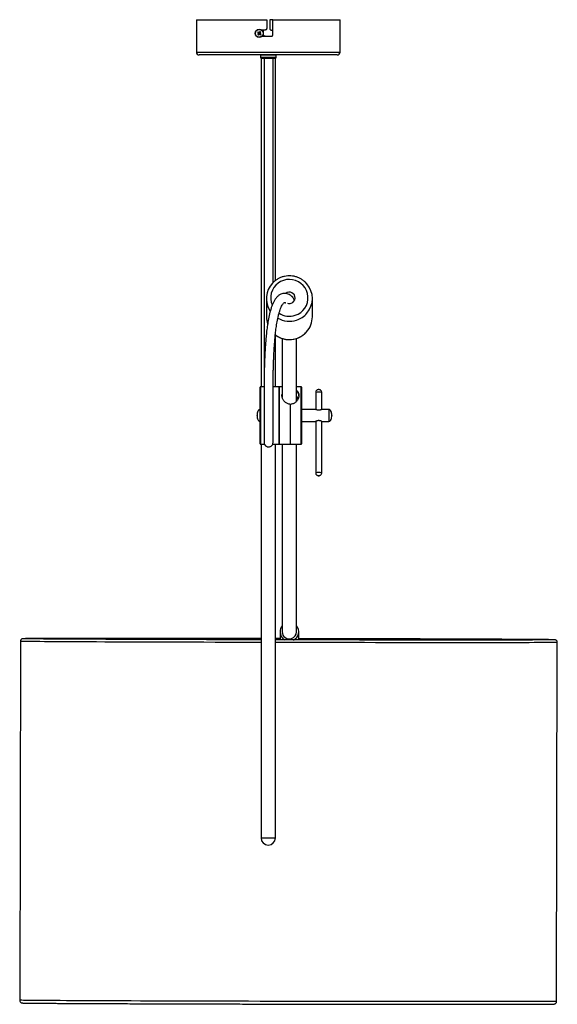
# Model space of a CAD drawing. Header units: millimetres. Extents: x 476 to 866, y 335 to 555.
# Tile 1 of 5: x 476 to 514, y 354 to 423. Entities that reach past the tile are written whole.
import ezdxf

# ---------------------------------------------------------------- set-up
doc = ezdxf.new("R2010")
doc.units = ezdxf.units.MM

msp = doc.modelspace()

# ---------------------------------------------------------------- linework, layer by layer
at = {"color": 7, "linetype": 'Continuous', "lineweight": 25}
for p, q in [((488.719, 422.508), (488.719, 420.253)), ((488.719, 422.508), (493.611, 422.508)), ((493.611, 422.508), (493.611, 421.888)), ((493.826, 422.508), (493.826, 421.888)), ((494.041, 422.508), (493.826, 422.508)), ((494.041, 421.458), (494.041, 422.508)), ((494.041, 422.508), (498.719, 422.508)), ((498.719, 420.253), (498.719, 422.508)), ((492.964, 421.604), (493.024, 421.561)), ((493.028, 421.534), (492.985, 421.473)), ((493.067, 421.621), (493.007, 421.664)), ((493.038, 421.574), (493.027, 421.559)), ((493.031, 421.537), (493.046, 421.525)), ((493.07, 421.619), (493.059, 421.603)), ((493.108, 421.611), (493.092, 421.622)), ((493.138, 421.686), (493.094, 421.625)), ((493.152, 421.579), (493.136, 421.59)), ((493.144, 421.541), (493.156, 421.557)), ((493.154, 421.582), (493.198, 421.642)), ((493.219, 421.512), (493.159, 421.555)), ((493.511, 421.788), (493.251, 421.788)), ((493.396, 421.458), (493.396, 421.788)), ((493.926, 421.788), (494.041, 421.788)), ((493.045, 421.43), (493.088, 421.49)), ((493.075, 421.505), (493.091, 421.493)), ((493.113, 421.497), (493.124, 421.513)), ((493.116, 421.495), (493.176, 421.452)), ((493.287, 421.358), (493.941, 421.358)), ((498.519, 420.053), (488.919, 420.053)), ((493.169, 420.043), (493.169, 419.903)), ((493.219, 419.816), (493.219, 396.959)), ((494.169, 419.803), (493.269, 419.803)), ((494.219, 404.351), (494.219, 419.816)), ((494.269, 419.903), (494.269, 420.043)), ((493.589, 403.096), (493.589, 401.819)), ((496.789, 401.819), (496.789, 403.096)), ((494.219, 396.959), (494.219, 400.565)), ((494.689, 400.322), (494.689, 396.204)), ((495.689, 395.942), (495.689, 400.318)), ((493.149, 392.979), (493.149, 396.939)), ((493.427, 396.959), (493.169, 396.959)), ((494.469, 396.959), (494.059, 396.959)), ((494.469, 392.959), (494.469, 396.959)), ((494.689, 396.959), (494.489, 396.959)), ((494.489, 396.959), (494.489, 392.959)), ((496.019, 396.959), (495.689, 396.959)), ((496.039, 396.939), (496.039, 392.979)), ((497.021, 396.556), (497.021, 395.368)), ((497.441, 395.367), (497.441, 396.556)), ((495.264, 392.959), (495.264, 395.729)), ((492.943, 394.949), (492.943, 394.969)), ((493.149, 395.369), (493.143, 395.369)), ((494.474, 394.94), (494.469, 394.939)), ((494.489, 394.975), (494.482, 394.974)), ((497.025, 395.369), (496.039, 395.369)), ((497.943, 395.369), (497.439, 395.369)), ((493.143, 394.549), (493.149, 394.549)), ((496.039, 394.549), (497.024, 394.549)), ((497.021, 394.551), (497.021, 390.965)), ((497.438, 394.549), (497.943, 394.549)), ((497.441, 390.965), (497.441, 394.55)), ((493.169, 392.959), (493.455, 392.959)), ((493.219, 392.959), (493.219, 365.553)), ((494.032, 392.959), (494.469, 392.959)), ((494.219, 365.553), (494.219, 392.959)), ((494.489, 392.959), (495.264, 392.959)), ((494.689, 392.959), (494.689, 379.896)), ((495.264, 392.959), (496.019, 392.959)), ((495.689, 379.896), (495.689, 392.959)), ((494.539, 379.896), (494.539, 379.337)), ((495.839, 379.335), (495.839, 379.896)), ((476.474, 379.231), (476.424, 354.249)), ((494.539, 379.422), (494.219, 379.423)), ((513.784, 354.174), (513.834, 379.156))]:
    msp.add_line(p, q, dxfattribs=at)
at = {"color": 8, "linetype": 'Continuous', "lineweight": 25}
for p, q in [((488.719, 420.253), (498.719, 420.253)), ((494.269, 420.043), (493.169, 420.043)), ((493.169, 419.903), (494.269, 419.903)), ((493.169, 396.959), (493.169, 392.959)), ((496.019, 392.959), (496.019, 396.959)), ((494.474, 396.739), (494.469, 396.739)), ((494.474, 396.709), (494.469, 396.709)), ((494.474, 396.625), (494.469, 396.625)), ((494.474, 396.491), (494.469, 396.491)), ((494.474, 396.31), (494.469, 396.31)), ((494.474, 396.088), (494.469, 396.088)), ((494.474, 395.832), (494.469, 395.832)), ((494.474, 395.55), (494.469, 395.549)), ((494.469, 395.289), (494.476, 395.29)), ((494.474, 395.249), (494.469, 395.248)), ((494.469, 395.116), (494.476, 395.118)), ((494.489, 394.798), (494.482, 394.797)), ((494.484, 394.972), (494.489, 394.973)), ((497.943, 395.368), (497.943, 394.55)), ((494.483, 394.625), (494.482, 394.624)), ((494.484, 394.663), (494.489, 394.664)), ((494.484, 394.363), (494.489, 394.363)), ((494.484, 394.08), (494.489, 394.081)), ((494.484, 393.825), (494.489, 393.825)), ((494.484, 393.604), (494.489, 393.604)), ((494.484, 393.424), (494.489, 393.424)), ((494.469, 393.179), (494.484, 393.179)), ((494.484, 393.291), (494.489, 393.291)), ((494.484, 393.208), (494.489, 393.208)), ((494.484, 393.179), (494.489, 393.179)), ((493.219, 365.553), (494.219, 365.553))]:
    msp.add_line(p, q, dxfattribs=at)
at = {"color": 8, "linetype": 'Continuous', "lineweight": 25, "flags": 128}
for points in [[(495.598, 401.931), (495.796, 402.014), (495.977, 402.128), (496.136, 402.27), (496.27, 402.435), (496.374, 402.62), (496.446, 402.82), (496.483, 403.028), (496.485, 403.24), (496.452, 403.449), (496.384, 403.65), (496.284, 403.837), (496.154, 404.005), (495.998, 404.15), (495.819, 404.267), (495.623, 404.354), (495.416, 404.408), (495.202, 404.428), (494.988, 404.413), (494.779, 404.363), (494.582, 404.28), (494.401, 404.166), (494.241, 404.024), (494.108, 403.859), (494.004, 403.674), (493.932, 403.474), (493.894, 403.266), (493.892, 403.054), (493.925, 402.845), (493.989, 402.653)], [(494.489, 396.739), (494.481, 396.739), (494.475, 396.739), (494.474, 396.739)], [(494.482, 394.797), (494.476, 394.8), (494.469, 394.802)], [(494.476, 395.29), (494.481, 395.287), (494.489, 395.286)], [(494.476, 395.118), (494.481, 395.114), (494.489, 395.113)], [(494.482, 394.624), (494.476, 394.628), (494.469, 394.629)], [(492.393, 379.157), (491.595, 379.159), (490.804, 379.161), (490.022, 379.163), (489.248, 379.165), (488.486, 379.167), (487.737, 379.169), (487.001, 379.172), (486.28, 379.174), (485.577, 379.176), (484.891, 379.179), (484.225, 379.181), (483.579, 379.183), (482.954, 379.186), (482.353, 379.188), (481.776, 379.191), (481.223, 379.193), (480.697, 379.196), (480.199, 379.198), (479.728, 379.201), (479.286, 379.203), (478.874, 379.205), (478.492, 379.208), (478.142, 379.21), (477.824, 379.213), (477.538, 379.215), (477.285, 379.217), (477.066, 379.219), (476.881, 379.222), (476.73, 379.224), (476.614, 379.226), (476.533, 379.228), (476.486, 379.23), (476.474, 379.231)], [(493.219, 379.155), (493.196, 379.155), (492.393, 379.157)], [(513.834, 379.156), (513.826, 379.155), (513.785, 379.153), (513.709, 379.152), (513.598, 379.15), (513.452, 379.148), (513.272, 379.147), (513.058, 379.146), (512.811, 379.144), (512.53, 379.143), (512.217, 379.142), (511.871, 379.141), (511.495, 379.14), (511.087, 379.139), (510.65, 379.139), (510.183, 379.138), (509.689, 379.138), (509.167, 379.137), (508.619, 379.137), (508.045, 379.137), (507.447, 379.137), (506.827, 379.137), (506.184, 379.137), (505.52, 379.137), (504.838, 379.138), (504.137, 379.138), (503.419, 379.139), (502.685, 379.139), (501.938, 379.14), (501.177, 379.141), (500.406, 379.142), (499.624, 379.143), (498.834, 379.144), (498.038, 379.146), (497.235, 379.147), (496.429, 379.148), (495.621, 379.15), (494.811, 379.152), (494.219, 379.153)], [(492.343, 354.175), (491.545, 354.177), (490.754, 354.179), (489.971, 354.181), (489.198, 354.183), (488.436, 354.185), (487.686, 354.187), (486.951, 354.19), (486.23, 354.192), (485.527, 354.194), (484.841, 354.197), (484.174, 354.199), (483.528, 354.201), (482.904, 354.204), (482.303, 354.206), (481.725, 354.209), (481.173, 354.211), (480.647, 354.214), (480.148, 354.216), (479.678, 354.219), (479.236, 354.221), (478.824, 354.223), (478.442, 354.226), (478.092, 354.228), (477.774, 354.231), (477.488, 354.233), (477.235, 354.235), (477.016, 354.237), (476.831, 354.24), (476.68, 354.242), (476.564, 354.244), (476.482, 354.246), (476.436, 354.248), (476.424, 354.249)], [(513.784, 354.174), (513.776, 354.173), (513.734, 354.171), (513.658, 354.17), (513.547, 354.168), (513.402, 354.166), (513.222, 354.165), (513.008, 354.164), (512.76, 354.162), (512.48, 354.161), (512.166, 354.16), (511.821, 354.159), (511.444, 354.158), (511.037, 354.157), (510.6, 354.157), (510.133, 354.156), (509.639, 354.156), (509.117, 354.155), (508.568, 354.155), (507.995, 354.155), (507.397, 354.155), (506.776, 354.155), (506.134, 354.155), (505.47, 354.155), (504.787, 354.156), (504.086, 354.156), (503.368, 354.157), (502.635, 354.157), (501.887, 354.158), (501.127, 354.159), (500.355, 354.16), (499.574, 354.161), (498.784, 354.162), (497.987, 354.164), (497.185, 354.165), (496.379, 354.166), (495.571, 354.168), (494.761, 354.17), (493.952, 354.171), (493.146, 354.173), (492.343, 354.175)]]:
    msp.add_lwpolyline(points, dxfattribs=at)
at = {"color": 7, "linetype": 'Continuous', "lineweight": 25, "flags": 128}
for points in [[(494.489, 396.339), (494.485, 396.338), (494.481, 396.337)], [(494.489, 396.118), (494.485, 396.118), (494.482, 396.117)], [(494.489, 395.864), (494.485, 395.863), (494.483, 395.863)], [(494.489, 395.582), (494.485, 395.582), (494.483, 395.581)], [(494.469, 395.116), (494.473, 395.117), (494.476, 395.117)], [(494.471, 395.288), (494.473, 395.288), (494.476, 395.289)], [(494.489, 394.798), (494.485, 394.798), (494.482, 394.797)], [(494.489, 395.282), (494.485, 395.282), (494.484, 395.281)], [(494.469, 394.63), (494.473, 394.63), (494.474, 394.631)], [(494.469, 394.33), (494.473, 394.331), (494.474, 394.331)], [(494.475, 394.629), (494.473, 394.63), (494.471, 394.63)], [(494.469, 394.049), (494.473, 394.049), (494.474, 394.05)], [(494.469, 393.795), (494.473, 393.795), (494.475, 393.796)], [(494.469, 393.575), (494.473, 393.576), (494.476, 393.577)], [(497.231, 390.766), (497.227, 390.766), (497.224, 390.766), (497.222, 390.766), (497.221, 390.766), (497.222, 390.765), (497.224, 390.765), (497.227, 390.765), (497.231, 390.765), (497.235, 390.765), (497.238, 390.765), (497.24, 390.765), (497.241, 390.766), (497.24, 390.766), (497.238, 390.766), (497.235, 390.766), (497.231, 390.766)]]:
    msp.add_lwpolyline(points, dxfattribs=at)
at = {"color": 7, "linetype": 'Continuous', "lineweight": 25}
for radius in [0.28, 0.267]:
    msp.add_circle((493.091, 421.558), radius, dxfattribs=at)
for centre, radius, start, end in [((493.876, 420.994), 1.097, 142.34278, 146.20685), ((493.091, 421.558), 0.0675, 177.50544, 201.04419), ((493.091, 421.558), 0.0556, 162.70507, 185.99303), ((493.091, 421.558), 0.0556, 185.99303, 192.55661), ((493.091, 421.558), 0.0556, 192.55661, 215.84457), ((493.091, 421.558), 0.0556, 125.84457, 162.70507), ((493.091, 421.558), 0.0556, 102.55661, 125.84457), ((493.091, 421.558), 0.0675, 87.50544, 111.04419), ((493.091, 421.558), 0.0556, 95.99303, 102.55661), ((493.091, 421.558), 0.0556, 72.70507, 95.99303), ((493.091, 421.558), 0.0556, 35.84457, 72.70507), ((493.091, 421.558), 0.0556, 305.84457, 342.70507), ((493.091, 421.558), 0.0556, 12.55661, 35.84457), ((492.527, 420.774), 1.097, 52.34278, 56.20685), ((493.091, 421.558), 0.0556, 342.70507, 5.99303), ((493.091, 421.558), 0.0556, 5.99303, 12.55661), ((493.091, 421.558), 0.0675, 357.50544, 21.04419), ((493.656, 422.342), 1.097, 232.34278, 236.20685), ((493.091, 421.558), 0.0556, 215.84457, 252.70507), ((493.091, 421.558), 0.0556, 252.70507, 275.99303), ((493.091, 421.558), 0.0675, 267.50544, 291.04419), ((493.091, 421.558), 0.0556, 275.99303, 282.55661), ((493.091, 421.558), 0.0556, 282.55661, 305.84457), ((492.307, 422.122), 1.097, 322.34278, 326.20685), ((488.919, 420.253), 0.2, 180, 270), ((498.519, 420.253), 0.2, 270, 0), ((493.179, 420.043), 0.01, 90, 180), ((493.269, 419.903), 0.1, 180, 270), ((494.169, 419.903), 0.1, 270, 0), ((494.259, 420.043), 0.01, 0, 90), ((495.149, 403.096), 1.56, 136.4974, 213.7593), ((495.228, 403.096), 1.56, 319.25181, 40.73496), ((495.19, 403.149), 0.396, 288.41127, 130.40572), ((495.189, 403.158), 0.406, 252.21669, 288.1019), ((495.145, 401.82), 1.556, 180.00615, 198.72239), ((495.225, 401.821), 1.564, 318.02063, 359.93827), ((493.169, 396.939), 0.02, 90, 180), ((496.019, 396.939), 0.02, 0, 90), ((494.469, 396.739), 0.02, 59.96897, 90), ((494.469, 396.712), 0.02, 56.83427, 90), ((494.469, 396.632), 0.02, 53.72131, 90), ((494.469, 396.501), 0.02, 50.74965, 90), ((494.469, 396.323), 0.02, 48.03284, 90), ((494.489, 396.739), 0.02, 90, 123.21288), ((494.489, 396.711), 0.02, 90, 120.07167), ((494.489, 396.63), 0.02, 90, 116.94146), ((494.489, 396.497), 0.02, 90, 113.94695), ((494.469, 396.103), 0.02, 45.67173, 90), ((494.469, 395.849), 0.02, 43.75024, 90), ((494.469, 395.568), 0.02, 42.33355, 90), ((494.469, 395.268), 0.02, 41.46772, 90), ((494.469, 394.959), 0.02, 41.17968, 90), ((494.469, 394.782), 0.02, 49.55942, 90), ((494.489, 394.953), 0.02, 221.1805, 270.00006), ((494.489, 395.305), 0.02, 229.25974, 270), ((494.489, 395.133), 0.02, 229.55281, 270), ((494.489, 394.644), 0.02, 221.47943, 270), ((494.489, 394.344), 0.02, 222.35659, 270), ((494.489, 394.064), 0.02, 223.78389, 270), ((494.489, 393.81), 0.02, 225.71487, 270), ((494.489, 393.591), 0.02, 228.08398, 270), ((493.169, 392.979), 0.02, 180, 270), ((494.469, 393.417), 0.02, 270, 294.00469), ((494.469, 393.286), 0.02, 270, 297.00311), ((494.469, 393.206), 0.02, 270, 300.13476), ((494.469, 393.179), 0.02, 270, 303.27495), ((494.489, 393.414), 0.02, 230.80691, 270), ((494.489, 393.284), 0.02, 233.78255, 270), ((494.489, 393.205), 0.02, 236.89712, 270), ((494.489, 393.179), 0.02, 240.03103, 270), ((496.019, 392.979), 0.02, 270, 0), ((495.174, 379.896), 0.635, 139.79633, 179.82909), ((495.178, 379.898), 0.639, 180.05721, 241.59149), ((495.188, 379.902), 0.499, 180.66708, 288.49104), ((495.196, 379.898), 0.493, 287.76989, 359.78954), ((495.202, 379.896), 0.636, 296.10431, 40.06538), ((493.719, 365.553), 0.5, 180, 0)]:
    msp.add_arc(centre, radius, start, end, dxfattribs=at)
at = {"color": 8, "linetype": 'Continuous', "lineweight": 25}
for centre, radius, start, end in [((495.189, 403.139), 1.62, 240.40917, 288.12083), ((495.189, 403.181), 1.316, 236.79779, 288.13348), ((495.197, 403.121), 1.601, 288.05111, 319.29159), ((495.189, 401.861), 1.619, 232.87035, 288.1336), ((495.196, 401.845), 1.601, 288.05374, 318.05437), ((494.487, 396.782), 0.0747, 259.60304, 271.20753), ((494.487, 396.663), 0.0401, 250.14245, 272.04531), ((494.487, 396.517), 0.0294, 241.91483, 272.36648), ((494.488, 396.33), 0.0247, 235.14537, 272.20124), ((497.179, 395.627), 0.943, 86.81909, 99.62342), ((497.283, 395.627), 0.943, 80.37658, 93.18091), ((494.488, 396.105), 0.0223, 229.84583, 271.71009), ((494.488, 395.847), 0.0211, 225.91744, 271.09192), ((494.489, 395.564), 0.0204, 223.23166, 270.52357), ((494.489, 395.262), 0.0201, 221.6768, 270.13426), ((494.469, 394.65), 0.0201, 41.69734, 90.13971), ((494.469, 394.349), 0.0204, 43.27395, 90.53352), ((494.469, 394.065), 0.0211, 45.98337, 91.10431), ((494.469, 393.808), 0.0223, 49.93791, 91.72181), ((494.47, 393.584), 0.0247, 55.26608, 92.20838), ((494.47, 393.398), 0.0295, 62.06534, 92.3652), ((494.47, 393.253), 0.0404, 70.32069, 92.0334), ((494.47, 393.133), 0.0761, 79.80168, 91.18636), ((497.171, 390.179), 0.801, 85.67619, 100.7712), ((497.283, 390.032), 0.947, 80.40746, 93.16443)]:
    msp.add_arc(centre, radius, start, end, dxfattribs=at)
at = {"color": 7, "linetype": 'Continuous', "lineweight": 25}
for centre, major_axis, start_param, end_param in [((493.086, 421.562), (0.0399, -0.0287), 2.77218, 3.511006), ((493.095, 421.564), (0.0287, 0.0399), 5.913772, 6.652598), ((493.097, 421.554), (0.0399, -0.0287), 5.913772, 6.652598), ((493.087, 421.552), (0.0287, 0.0399), 2.77218, 3.511006)]:
    msp.add_ellipse(centre, major_axis=major_axis, ratio=0.990116, start_param=start_param, end_param=end_param, dxfattribs=at)
for points, knots in [([(493.024, 421.561), (493.024, 421.561), (493.028, 421.558), (493.032, 421.555), (493.035, 421.553), (493.036, 421.552)], [0, 0, 0, 0, 0.116743, 0.839382, 1, 1, 1, 1]), ([(493.037, 421.546), (493.037, 421.545), (493.034, 421.541), (493.031, 421.537), (493.029, 421.534), (493.028, 421.534)], [0, 0, 0, 0, 0.160618, 0.883257, 1, 1, 1, 1]), ([(493.079, 421.612), (493.079, 421.613), (493.075, 421.615), (493.071, 421.618), (493.068, 421.621), (493.067, 421.621)], [0, 0, 0, 0, 0.160618, 0.883257, 1, 1, 1, 1]), ([(493.094, 421.625), (493.094, 421.625), (493.092, 421.622), (493.089, 421.618), (493.086, 421.614), (493.086, 421.613)], [0, 0, 0, 0, 0.116743, 0.839382, 1, 1, 1, 1]), ([(493.146, 421.57), (493.146, 421.571), (493.149, 421.574), (493.152, 421.578), (493.154, 421.582), (493.154, 421.582)], [0, 0, 0, 0, 0.160618, 0.883257, 1, 1, 1, 1]), ([(493.159, 421.555), (493.158, 421.555), (493.155, 421.558), (493.151, 421.561), (493.147, 421.563), (493.147, 421.564)], [0, 0, 0, 0, 0.1167429, 0.8393822, 1, 1, 1, 1]), ([(493.611, 421.888), (493.61, 421.877), (493.608, 421.854), (493.591, 421.824), (493.565, 421.802), (493.537, 421.79), (493.519, 421.788), (493.511, 421.788)], [0, 0, 0, 0, 0.2145865, 0.4291729, 0.6437655, 0.858399, 1, 1, 1, 1]), ([(493.826, 421.888), (493.827, 421.877), (493.829, 421.854), (493.847, 421.824), (493.872, 421.802), (493.9, 421.79), (493.919, 421.788), (493.926, 421.788)], [0, 0, 0, 0, 0.214581, 0.429163, 0.64375, 0.858381, 1, 1, 1, 1]), ([(493.088, 421.49), (493.089, 421.491), (493.091, 421.494), (493.094, 421.498), (493.097, 421.502), (493.097, 421.503)], [0, 0, 0, 0, 0.116743, 0.839382, 1, 1, 1, 1]), ([(493.103, 421.504), (493.104, 421.503), (493.108, 421.5), (493.112, 421.498), (493.115, 421.495), (493.116, 421.495)], [0, 0, 0, 0, 0.1606178, 0.8832571, 1, 1, 1, 1]), ([(493.496, 421.358), (493.485, 421.359), (493.462, 421.361), (493.432, 421.379), (493.41, 421.404), (493.398, 421.432), (493.397, 421.451), (493.396, 421.458)], [0, 0, 0, 0, 0.2150273, 0.4300532, 0.6450767, 0.8598277, 1, 1, 1, 1]), ([(493.941, 421.358), (493.953, 421.359), (493.975, 421.361), (494.005, 421.379), (494.028, 421.404), (494.04, 421.432), (494.041, 421.451), (494.041, 421.458)], [0, 0, 0, 0, 0.2150121, 0.4300229, 0.6450313, 0.8597798, 1, 1, 1, 1]), ([(493.427, 419.803), (493.427, 419.785), (493.427, 419.605), (493.427, 419.243), (493.427, 418.708), (493.427, 418.136), (493.427, 417.429), (493.427, 416.604), (493.427, 415.684), (493.427, 414.794), (493.427, 413.958), (493.427, 413.191), (493.427, 412.486), (493.427, 411.807), (493.427, 410.671), (493.427, 409.076), (493.427, 407.039), (493.427, 405.274), (493.427, 403.794), (493.427, 402.601), (493.427, 401.649), (493.427, 400.928), (493.427, 400.423), (493.427, 399.924), (493.427, 399.405), (493.427, 398.855), (493.427, 398.265), (493.427, 397.647), (493.427, 397.003), (493.427, 396.348), (493.427, 395.698), (493.427, 395.131), (493.427, 394.649), (493.427, 394.248), (493.427, 393.892), (493.427, 393.591), (493.427, 393.352), (493.427, 393.184), (493.427, 393.091), (493.427, 393.088), (493.427, 393.087)], [0, 0, 0, 0, 0.0016343, 0.0167147, 0.0334039, 0.051178, 0.0695789, 0.0988384, 0.12747, 0.154576, 0.1811698, 0.2046659, 0.2254936, 0.2463256, 0.2673455, 0.3305288, 0.3937293, 0.4558415, 0.4942958, 0.5316364, 0.5676691, 0.5841595, 0.6003132, 0.6161215, 0.6324086, 0.6509204, 0.6704128, 0.691655, 0.7144973, 0.7388162, 0.7645414, 0.7917089, 0.8131493, 0.8356569, 0.8594411, 0.8847655, 0.9119261, 0.9412358, 0.97298, 1, 1, 1, 1]), ([(494.057, 404.213), (494.057, 404.66), (494.057, 405.794), (494.057, 407.149), (494.057, 408.265), (494.057, 408.9), (494.057, 409.568), (494.057, 410.311), (494.057, 411.164), (494.057, 412.123), (494.057, 413.177), (494.057, 414.308), (494.057, 415.49), (494.057, 416.516), (494.057, 417.362), (494.057, 418.011), (494.057, 418.628), (494.057, 419.197), (494.057, 419.584), (494.057, 419.779), (494.057, 419.803)], [0, 0, 0, 0, 0.086663, 0.21999, 0.26097, 0.301397, 0.342143, 0.389459, 0.44422, 0.505914, 0.57377, 0.646693, 0.723147, 0.800889, 0.843983, 0.885842, 0.925657, 0.962499, 0.995323, 1, 1, 1, 1]), ([(496.406, 404.116), (496.373, 404.155), (496.291, 404.25), (496.134, 404.377), (495.944, 404.496), (495.737, 404.587), (495.521, 404.648), (495.297, 404.679), (495.071, 404.678), (494.848, 404.646), (494.631, 404.583), (494.425, 404.492), (494.236, 404.371), (494.1, 404.263), (494.036, 404.19), (494.022, 404.173)], [0, 0, 0, 0, 0.057186, 0.140482, 0.223819, 0.307197, 0.390615, 0.474066, 0.557543, 0.641038, 0.724535, 0.808025, 0.891497, 0.974941, 1, 1, 1, 1]), ([(495.403, 403.2), (495.354, 403.245), (495.265, 403.324), (495.116, 403.403), (494.991, 403.443), (494.883, 403.454), (494.799, 403.451), (494.696, 403.434), (494.573, 403.392), (494.418, 403.297), (494.274, 403.15), (494.152, 402.973), (494.054, 402.787), (493.97, 402.582), (493.875, 402.299), (493.781, 401.929), (493.696, 401.478), (493.633, 401.044), (493.585, 400.626), (493.547, 400.213), (493.517, 399.82), (493.494, 399.449), (493.477, 399.116), (493.465, 398.828), (493.454, 398.523), (493.446, 398.24), (493.44, 397.988), (493.436, 397.787), (493.433, 397.616), (493.431, 397.417), (493.43, 397.193), (493.429, 396.939), (493.428, 396.677), (493.428, 396.408), (493.428, 396.116), (493.428, 395.802), (493.428, 395.472), (493.428, 395.176), (493.428, 394.915), (493.428, 394.682), (493.427, 394.423), (493.427, 394.146), (493.427, 393.882), (493.427, 393.643), (493.427, 393.437), (493.427, 393.262), (493.427, 393.126), (493.427, 393.097), (493.427, 393.082)], [0, 0, 0, 0, 0.0135758, 0.02453, 0.0331586, 0.039736, 0.0444124, 0.0474419, 0.054338, 0.0635513, 0.0738427, 0.0817508, 0.0897692, 0.0974631, 0.1047958, 0.1185379, 0.130912, 0.1419842, 0.1527419, 0.1636712, 0.1749851, 0.1869728, 0.1997581, 0.2128244, 0.2260663, 0.2497199, 0.2727465, 0.2965299, 0.3208549, 0.3452414, 0.3927397, 0.4415092, 0.4831594, 0.524429, 0.5658905, 0.6073293, 0.6483078, 0.6888443, 0.7129984, 0.7402843, 0.7706567, 0.8039892, 0.8400629, 0.8701096, 0.9014156, 0.9337116, 0.966687, 1, 1, 1, 1]), ([(495.537, 402.96), (495.515, 403.023), (495.462, 403.18), (495.338, 403.268), (495.264, 403.321)], [0, 0, 0, 0, 0.397947, 1, 1, 1, 1]), ([(494.057, 393.082), (494.057, 393.1), (494.057, 393.136), (494.057, 393.304), (494.057, 393.517), (494.057, 393.761), (494.057, 394.016), (494.057, 394.27), (494.057, 394.519), (494.058, 394.758), (494.058, 394.979), (494.058, 395.176), (494.058, 395.358), (494.058, 395.648), (494.058, 396.038), (494.058, 396.489), (494.058, 396.809), (494.059, 397.032), (494.06, 397.182), (494.061, 397.329), (494.062, 397.481), (494.064, 397.648), (494.067, 397.841), (494.072, 398.08), (494.079, 398.34), (494.087, 398.612), (494.097, 398.858), (494.109, 399.149), (494.127, 399.484), (494.151, 399.855), (494.182, 400.248), (494.221, 400.649), (494.271, 401.065), (494.338, 401.497), (494.412, 401.855), (494.485, 402.131), (494.548, 402.328), (494.618, 402.504), (494.689, 402.642), (494.755, 402.738), (494.806, 402.792), (494.84, 402.816), (494.858, 402.822), (494.857, 402.821), (494.865, 402.823), (494.887, 402.821), (494.919, 402.809), (494.94, 402.795), (494.952, 402.787)], [0, 0, 0, 0, 0.0393612, 0.0782056, 0.1160175, 0.1523426, 0.1868031, 0.2191025, 0.2490346, 0.2790674, 0.3059765, 0.3297376, 0.3514146, 0.3732891, 0.4394687, 0.5060007, 0.5725903, 0.6010746, 0.6293056, 0.6570403, 0.6845239, 0.7123985, 0.7400522, 0.7668205, 0.793443, 0.8070944, 0.8206815, 0.8340545, 0.8470427, 0.8591445, 0.870559, 0.8816132, 0.8925973, 0.90424, 0.9173172, 0.9243544, 0.9316629, 0.9392682, 0.9471566, 0.9548771, 0.9623839, 0.9693508, 0.9749183, 0.9777884, 0.9815632, 0.9873587, 0.9932357, 1, 1, 1, 1]), ([(494.219, 400.565), (494.269, 400.528), (494.379, 400.448), (494.571, 400.356), (494.784, 400.284), (495.006, 400.243), (495.232, 400.234), (495.453, 400.255), (495.605, 400.291), (495.682, 400.315), (495.691, 400.318)], [0, 0, 0, 0, 0.119772, 0.264413, 0.409124, 0.553896, 0.698719, 0.843577, 0.980808, 1, 1, 1, 1]), ([(495.691, 400.318), (495.732, 400.333), (495.844, 400.372), (496.017, 400.46), (496.2, 400.59), (496.323, 400.696), (496.377, 400.763), (496.384, 400.772)], [0, 0, 0, 0, 0.155302, 0.422978, 0.690757, 0.95844, 1, 1, 1, 1]), ([(495.264, 395.729), (495.192, 395.743), (495.048, 395.772), (494.868, 395.893), (494.737, 396.051), (494.673, 396.227), (494.656, 396.367), (494.683, 396.428), (494.689, 396.441)], [0, 0, 0, 0, 0.184249, 0.368526, 0.552206, 0.739729, 0.943786, 1, 1, 1, 1]), ([(494.689, 396.401), (494.681, 396.384), (494.668, 396.355), (494.669, 396.319), (494.669, 396.305)], [0, 0, 0, 0, 0.604737, 1, 1, 1, 1]), ([(495.689, 396.705), (495.718, 396.677), (495.778, 396.618), (495.836, 396.502), (495.868, 396.353), (495.845, 396.165), (495.736, 395.967), (495.56, 395.817), (495.393, 395.747), (495.292, 395.733), (495.264, 395.729)], [0, 0, 0, 0, 0.114345, 0.23667, 0.358771, 0.517147, 0.676387, 0.816454, 0.948177, 1, 1, 1, 1]), ([(495.859, 396.305), (495.858, 396.322), (495.856, 396.381), (495.832, 396.473), (495.778, 396.579), (495.72, 396.632), (495.689, 396.661)], [0, 0, 0, 0, 0.1126219, 0.3842975, 0.6637044, 1, 1, 1, 1]), ([(495.689, 396.299), (495.73, 396.253), (495.778, 396.198), (495.795, 396.119), (495.797, 396.107)], [0, 0, 0, 0, 0.856201, 1, 1, 1, 1]), ([(495.787, 396.089), (495.782, 396.107), (495.766, 396.174), (495.721, 396.222), (495.689, 396.256)], [0, 0, 0, 0, 0.277886, 1, 1, 1, 1]), ([(497.231, 396.757), (497.229, 396.757), (497.217, 396.757), (497.193, 396.755), (497.149, 396.746), (497.099, 396.719), (497.054, 396.672), (497.025, 396.615), (497.024, 396.574), (497.024, 396.556)], [0, 0, 0, 0, 0.022043, 0.110416, 0.231628, 0.431832, 0.62332, 0.835747, 1, 1, 1, 1]), ([(497.438, 396.556), (497.439, 396.566), (497.441, 396.599), (497.422, 396.648), (497.389, 396.694), (497.353, 396.724), (497.318, 396.742), (497.288, 396.752), (497.263, 396.756), (497.245, 396.757), (497.235, 396.757), (497.231, 396.757)], [0, 0, 0, 0, 0.090737, 0.30032, 0.469071, 0.611582, 0.731283, 0.828401, 0.903571, 0.963265, 1, 1, 1, 1]), ([(493.143, 395.369), (493.131, 395.368), (493.104, 395.365), (493.066, 395.341), (493.03, 395.302), (492.987, 395.229), (492.951, 395.115), (492.946, 395.018), (492.943, 394.969)], [0, 0, 0, 0, 0.076755, 0.165753, 0.272572, 0.398835, 0.694097, 1, 1, 1, 1]), ([(492.943, 394.949), (492.946, 394.9), (492.951, 394.803), (492.987, 394.689), (493.03, 394.616), (493.066, 394.578), (493.104, 394.553), (493.131, 394.55), (493.143, 394.549)], [0, 0, 0, 0, 0.305903, 0.601165, 0.727428, 0.834247, 0.923245, 1, 1, 1, 1]), ([(497.231, 395.322), (497.209, 395.324), (497.166, 395.326), (497.106, 395.341), (497.058, 395.357), (497.028, 395.369), (497.026, 395.368), (497.025, 395.368)], [0, 0, 0, 0, 0.209509, 0.4182809, 0.6452167, 0.8881167, 1, 1, 1, 1]), ([(497.439, 395.369), (497.439, 395.369), (497.44, 395.37), (497.423, 395.364), (497.388, 395.351), (497.333, 395.334), (497.276, 395.323), (497.241, 395.323), (497.231, 395.322)], [0, 0, 0, 0, 0.016045, 0.218534, 0.429509, 0.662427, 0.903908, 1, 1, 1, 1]), ([(498.143, 394.969), (498.141, 395.018), (498.136, 395.115), (498.1, 395.229), (498.056, 395.302), (498.021, 395.341), (497.982, 395.365), (497.956, 395.368), (497.943, 395.369)], [0, 0, 0, 0, 0.305903, 0.601165, 0.727428, 0.834247, 0.923245, 1, 1, 1, 1]), ([(497.943, 394.549), (497.956, 394.55), (497.982, 394.553), (498.021, 394.578), (498.056, 394.616), (498.1, 394.689), (498.136, 394.803), (498.141, 394.9), (498.143, 394.949)], [0, 0, 0, 0, 0.0767551, 0.1657535, 0.2725717, 0.3988346, 0.6940973, 1, 1, 1, 1]), ([(498.143, 394.969), (498.143, 394.969), (498.143, 394.969), (498.143, 394.967), (498.143, 394.964), (498.143, 394.96), (498.143, 394.956), (498.143, 394.952), (498.143, 394.95), (498.143, 394.949), (498.143, 394.949), (498.143, 394.951), (498.143, 394.955), (498.143, 394.958), (498.143, 394.962), (498.143, 394.966), (498.143, 394.968), (498.143, 394.969), (498.143, 394.969)], [0, 0, 0, 0, 0.062225, 0.124957, 0.186952, 0.249957, 0.311952, 0.374957, 0.436952, 0.499957, 0.561952, 0.624956, 0.686951, 0.749956, 0.811951, 0.874956, 0.937227, 1, 1, 1, 1]), ([(497.024, 394.551), (497.023, 394.551), (497.021, 394.552), (497.039, 394.564), (497.074, 394.583), (497.129, 394.605), (497.186, 394.618), (497.221, 394.619), (497.231, 394.619)], [0, 0, 0, 0, 0.083745, 0.272302, 0.468761, 0.685653, 0.910519, 1, 1, 1, 1]), ([(497.231, 394.619), (497.253, 394.618), (497.296, 394.615), (497.356, 394.597), (497.404, 394.575), (497.436, 394.556), (497.438, 394.552), (497.439, 394.55)], [0, 0, 0, 0, 0.194879, 0.389073, 0.600163, 0.826101, 1, 1, 1, 1]), ([(493.427, 393.082), (493.431, 393.048), (493.436, 392.985), (493.486, 392.887), (493.56, 392.815), (493.635, 392.782), (493.682, 392.77), (493.721, 392.765), (493.78, 392.764), (493.85, 392.78), (493.923, 392.818), (493.987, 392.875), (494.044, 392.965), (494.053, 393.041), (494.057, 393.082)], [0, 0, 0, 0, 0.106485, 0.198836, 0.33789, 0.424271, 0.451781, 0.473596, 0.529893, 0.62435, 0.69231, 0.777175, 0.880286, 1, 1, 1, 1]), ([(497.024, 390.965), (497.023, 390.959), (497.019, 390.929), (497.037, 390.881), (497.068, 390.833), (497.104, 390.801), (497.139, 390.782), (497.17, 390.771), (497.196, 390.766), (497.213, 390.765), (497.223, 390.765), (497.227, 390.765)], [0, 0, 0, 0, 0.060345, 0.280159, 0.455519, 0.603158, 0.727508, 0.828978, 0.907911, 0.969787, 1, 1, 1, 1]), ([(497.227, 390.765), (497.23, 390.765), (497.247, 390.765), (497.277, 390.767), (497.322, 390.78), (497.37, 390.808), (497.413, 390.857), (497.439, 390.913), (497.438, 390.951), (497.438, 390.965)], [0, 0, 0, 0, 0.034526, 0.15647, 0.274697, 0.455588, 0.656467, 0.868913, 1, 1, 1, 1]), ([(493.219, 379.425), (493.164, 379.425), (492.857, 379.425), (492.298, 379.426), (491.545, 379.427), (490.798, 379.429), (490.059, 379.43), (489.329, 379.43), (488.608, 379.431), (487.899, 379.432), (487.202, 379.433), (486.518, 379.433), (485.85, 379.434), (485.197, 379.434), (484.561, 379.435), (483.943, 379.435), (483.345, 379.435), (482.767, 379.435), (482.209, 379.435), (481.674, 379.435), (481.162, 379.434), (480.674, 379.434), (480.21, 379.434), (479.772, 379.433), (479.361, 379.432), (478.976, 379.432), (478.619, 379.431), (478.29, 379.43), (477.99, 379.429), (477.719, 379.428), (477.478, 379.427), (477.267, 379.425), (477.086, 379.424), (476.936, 379.422), (476.817, 379.421), (476.728, 379.419), (476.68, 379.418), (476.655, 379.416), (476.641, 379.416), (476.623, 379.412), (476.601, 379.408), (476.565, 379.392), (476.524, 379.362), (476.49, 379.313), (476.472, 379.264), (476.476, 379.236), (476.477, 379.23)], [0, 0, 0, 0, 0.005988, 0.034022, 0.062055, 0.090089, 0.118123, 0.146156, 0.17419, 0.202224, 0.230258, 0.258291, 0.286325, 0.314359, 0.342393, 0.370427, 0.398461, 0.426496, 0.45453, 0.482565, 0.5106, 0.538635, 0.56667, 0.594706, 0.622742, 0.650779, 0.678817, 0.706856, 0.734897, 0.76294, 0.790987, 0.81904, 0.847102, 0.875182, 0.903295, 0.931488, 0.959921, 0.974743, 0.983837, 0.987579, 0.990549, 0.992456, 0.994416, 0.996764, 0.999309, 1, 1, 1, 1]), ([(493.219, 379.34), (493.039, 379.34), (492.772, 379.341), (492.374, 379.342), (491.904, 379.343), (491.272, 379.345), (490.528, 379.347), (489.792, 379.349), (489.065, 379.351), (488.349, 379.353), (487.644, 379.355), (486.951, 379.357), (486.273, 379.359), (485.61, 379.361), (484.964, 379.363), (484.335, 379.366), (483.724, 379.368), (483.133, 379.37), (482.562, 379.373), (482.013, 379.375), (481.486, 379.377), (480.983, 379.38), (480.503, 379.382), (480.049, 379.384), (479.621, 379.387), (479.219, 379.389), (478.845, 379.391), (478.498, 379.393), (478.18, 379.396), (477.89, 379.398), (477.631, 379.4), (477.401, 379.402), (477.202, 379.404), (477.033, 379.406), (476.896, 379.408), (476.79, 379.41), (476.722, 379.412), (476.687, 379.413), (476.683, 379.414), (476.682, 379.414)], [0, 0, 0, 0, 0.0204346, 0.0302379, 0.0453655, 0.0741138, 0.1028635, 0.1316133, 0.160363, 0.1891127, 0.2178623, 0.2466119, 0.2753614, 0.3041109, 0.3328603, 0.3616096, 0.3903589, 0.419108, 0.447857, 0.4766058, 0.5053544, 0.5341027, 0.5628507, 0.5915984, 0.6203455, 0.649092, 0.6778377, 0.7065822, 0.7353252, 0.7640659, 0.7928033, 0.8215357, 0.8502598, 0.8789695, 0.9076519, 0.9362746, 0.9647404, 0.9879124, 1, 1, 1, 1]), ([(513.626, 379.339), (513.626, 379.339), (513.625, 379.339), (513.605, 379.338), (513.56, 379.337), (513.479, 379.336), (513.364, 379.334), (513.217, 379.333), (513.037, 379.332), (512.827, 379.33), (512.587, 379.329), (512.316, 379.328), (512.016, 379.327), (511.688, 379.326), (511.331, 379.325), (510.946, 379.325), (510.535, 379.324), (510.097, 379.323), (509.634, 379.323), (509.146, 379.322), (508.634, 379.322), (508.099, 379.322), (507.542, 379.322), (506.964, 379.322), (506.365, 379.322), (505.747, 379.322), (505.112, 379.323), (504.459, 379.323), (503.791, 379.323), (503.107, 379.324), (502.41, 379.325), (501.701, 379.326), (500.98, 379.326), (500.25, 379.327), (499.511, 379.328), (498.764, 379.329), (498.011, 379.331), (497.254, 379.332), (496.493, 379.333), (495.729, 379.335), (494.97, 379.336), (494.467, 379.337), (494.219, 379.338)], [0, 0, 0, 0, 0.006593, 0.02167, 0.042988, 0.067505, 0.092994, 0.118757, 0.144613, 0.170508, 0.196423, 0.222347, 0.248278, 0.274212, 0.300149, 0.326088, 0.352028, 0.377968, 0.40391, 0.429852, 0.455794, 0.481737, 0.50768, 0.533623, 0.559566, 0.58551, 0.611453, 0.637397, 0.663341, 0.689284, 0.715228, 0.741172, 0.767116, 0.79306, 0.819004, 0.844948, 0.870892, 0.896836, 0.92278, 0.948724, 0.974668, 1, 1, 1, 1]), ([(513.831, 379.155), (513.832, 379.163), (513.835, 379.193), (513.817, 379.239), (513.786, 379.283), (513.753, 379.311), (513.725, 379.326), (513.703, 379.334), (513.686, 379.338), (513.673, 379.34), (513.66, 379.342), (513.642, 379.343), (513.609, 379.344), (513.54, 379.346), (513.438, 379.348), (513.302, 379.35), (513.136, 379.352), (512.94, 379.354), (512.714, 379.357), (512.458, 379.359), (512.172, 379.361), (511.857, 379.363), (511.514, 379.365), (511.143, 379.368), (510.745, 379.37), (510.32, 379.372), (509.869, 379.375), (509.393, 379.377), (508.893, 379.379), (508.369, 379.382), (507.823, 379.384), (507.255, 379.386), (506.666, 379.389), (506.058, 379.391), (505.431, 379.393), (504.786, 379.395), (504.126, 379.398), (503.449, 379.4), (502.759, 379.402), (502.056, 379.404), (501.34, 379.406), (500.615, 379.408), (499.88, 379.41), (499.137, 379.412), (498.387, 379.414), (497.631, 379.416), (496.872, 379.417), (496.274, 379.419), (495.929, 379.419), (495.839, 379.42)], [0, 0, 0, 0, 0.000833, 0.0032, 0.005117, 0.00678, 0.008242, 0.009699, 0.011707, 0.014862, 0.019976, 0.029444, 0.052105, 0.078084, 0.105589, 0.132622, 0.159527, 0.186384, 0.213218, 0.240041, 0.266856, 0.293668, 0.320476, 0.347283, 0.374088, 0.400892, 0.427696, 0.454499, 0.481301, 0.508104, 0.534906, 0.561707, 0.588509, 0.61531, 0.642112, 0.668913, 0.695714, 0.722515, 0.749316, 0.776117, 0.802918, 0.829719, 0.85652, 0.883321, 0.910121, 0.936922, 0.963723, 0.990524, 1, 1, 1, 1]), ([(476.427, 354.248), (476.427, 354.233), (476.426, 354.197), (476.45, 354.149), (476.483, 354.109), (476.516, 354.086), (476.542, 354.074), (476.563, 354.067), (476.579, 354.063), (476.592, 354.061), (476.605, 354.06), (476.626, 354.059), (476.669, 354.057), (476.75, 354.055), (476.862, 354.053), (477.007, 354.051), (477.182, 354.049), (477.388, 354.047), (477.623, 354.045), (477.889, 354.043), (478.183, 354.04), (478.507, 354.038), (478.859, 354.036), (479.239, 354.034), (479.645, 354.031), (480.078, 354.029), (480.537, 354.027), (481.021, 354.024), (481.528, 354.022), (482.059, 354.02), (482.612, 354.017), (483.187, 354.015), (483.782, 354.013), (484.396, 354.01), (485.028, 354.008), (485.678, 354.006), (486.344, 354.004), (487.024, 354.002), (487.719, 354), (488.426, 353.997), (489.144, 353.995), (489.873, 353.993), (490.611, 353.991), (491.356, 353.99), (491.944, 353.988), (492.283, 353.987), (492.37, 353.987)], [0, 0, 0, 0, 0.001735, 0.004139, 0.006138, 0.007883, 0.009432, 0.011105, 0.013655, 0.017531, 0.024106, 0.036795, 0.065722, 0.093541, 0.122941, 0.152022, 0.181001, 0.209939, 0.238857, 0.267765, 0.296665, 0.325562, 0.354456, 0.383348, 0.412239, 0.441129, 0.470018, 0.498907, 0.527795, 0.556683, 0.58557, 0.614458, 0.643345, 0.672232, 0.701119, 0.730005, 0.758892, 0.787779, 0.816665, 0.845552, 0.874438, 0.903325, 0.932211, 0.961097, 0.989984, 1, 1, 1, 1]), ([(492.37, 353.987), (492.503, 353.987), (492.888, 353.986), (493.528, 353.984), (494.291, 353.983), (495.055, 353.981), (495.82, 353.98), (496.583, 353.978), (497.344, 353.977), (498.1, 353.976), (498.852, 353.974), (499.597, 353.973), (500.335, 353.972), (501.064, 353.971), (501.782, 353.971), (502.489, 353.97), (503.184, 353.969), (503.864, 353.969), (504.53, 353.968), (505.18, 353.968), (505.812, 353.967), (506.426, 353.967), (507.021, 353.967), (507.595, 353.967), (508.148, 353.967), (508.679, 353.967), (509.187, 353.968), (509.67, 353.968), (510.129, 353.969), (510.562, 353.969), (510.969, 353.97), (511.348, 353.971), (511.7, 353.972), (512.024, 353.972), (512.318, 353.973), (512.583, 353.975), (512.819, 353.976), (513.024, 353.977), (513.199, 353.978), (513.343, 353.98), (513.456, 353.981), (513.539, 353.983), (513.584, 353.985), (513.604, 353.986), (513.623, 353.988), (513.643, 353.992), (513.674, 354.002), (513.714, 354.026), (513.753, 354.066), (513.78, 354.119), (513.781, 354.157), (513.781, 354.173)], [0, 0, 0, 0, 0.0125895, 0.0365146, 0.0604409, 0.0843671, 0.1082934, 0.1322196, 0.1561459, 0.1800722, 0.2039984, 0.2279247, 0.251851, 0.2757774, 0.2997037, 0.3236301, 0.3475565, 0.371483, 0.3954095, 0.419336, 0.4432626, 0.4671893, 0.4911161, 0.515043, 0.53897, 0.5628972, 0.5868246, 0.6107522, 0.6346801, 0.6586084, 0.6825372, 0.7064665, 0.7303968, 0.7543281, 0.778261, 0.8021963, 0.8261349, 0.8500791, 0.8740324, 0.8980025, 0.922007, 0.9460948, 0.9704516, 0.9834531, 0.9881652, 0.9910185, 0.9928714, 0.9944217, 0.9963376, 0.9984817, 1, 1, 1, 1])]:
    msp.add_open_spline(points, degree=3, knots=knots, dxfattribs=at)

doc.saveas('drawing.dxf')
